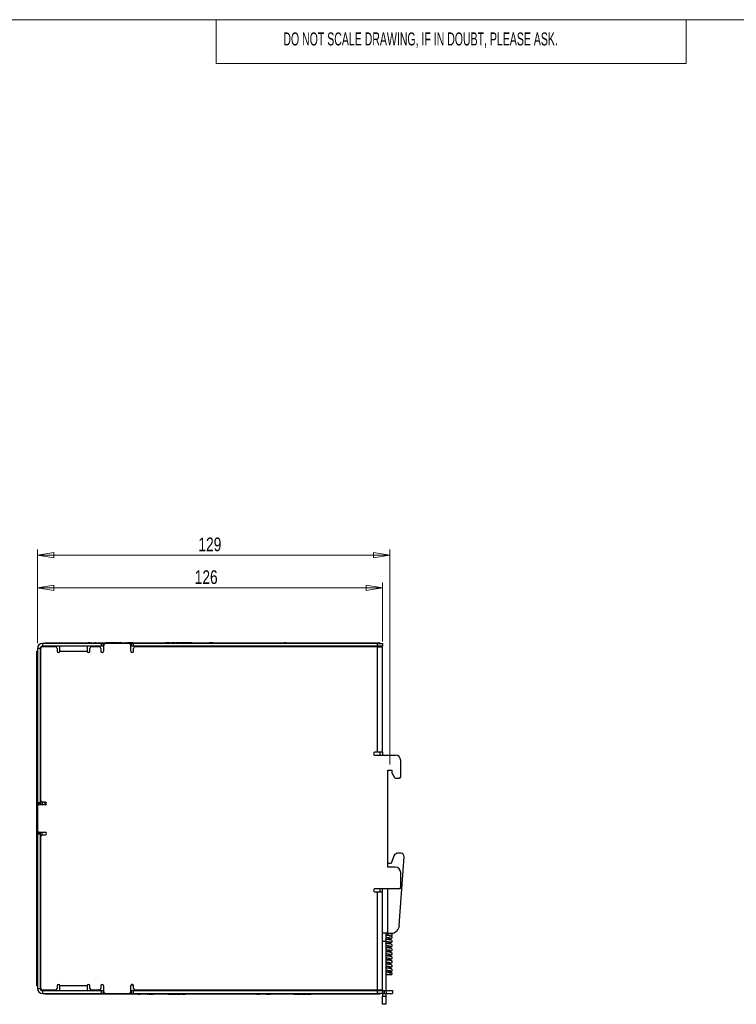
# Model space of a CAD drawing. Header units: millimetres. Extents: x 0 to 420, y 0 to 297.
# Tile 26 of 57: x 131 to 262, y 110 to 290. Entities that reach past the tile are written whole.
import ezdxf

# ---------------------------------------------------------------- set-up
doc = ezdxf.new("R2010")
doc.units = ezdxf.units.MM
doc.styles.add('SLDTEXTSTYLE0', font='TXT', dxfattribs={"width": 0.605})
doc.styles.add('SLDTEXTSTYLE1', font='TXT', dxfattribs={"width": 0.75})
doc.dimstyles.new('SLDDIMSTYLE0', dxfattribs={"dimtxt": 2.5, "dimasz": 3, "dimexe": 0, "dimexo": 0.0625, "dimtad": 1, "dimdec": 0, "dimlfac": 2, "dimrnd": 1e-09, "dimzin": 12, "dimdsep": 46, "dimtxsty": 'SLDTEXTSTYLE1', "dimblk1": 'CLOSED', "dimblk2": 'CLOSED', "dimsah": 1, "dimcen": 0.09, "dimadec": 0, "dimazin": 3, "dimtfac": 1, "dimtofl": 0, "dimtmove": 0, "dimatfit": 3, "dimldrblk": 'CLOSED', "dimfxl": 1, "dimfrac": 2, "dimtolj": 1, "dimtzin": 12, "dimarcsym": 0})

# ---------------------------------------------------------------- blocks, each defined once
blk = doc.blocks.new('_Closed')
at = {"color": 0, "linetype": 'ByBlock', "lineweight": -2}
for p, q in [((-1, 0.166667), (0, 0)), ((-1, 0.166667), (-1, -0.166667)), ((0, 0), (-1, -0.166667)), ((0, 0), (-1, 0))]:
    blk.add_line(p, q, dxfattribs=at)
blk = doc.blocks.new('_D_2')
at = {"color": 7, "linetype": 'Continuous', "lineweight": 0}
for p, q in [((134.32, 175.97), (134.32, 193.05)), ((198.77, 153.72), (198.77, 193.05)), ((198.77, 192.05), (134.32, 192.05))]:
    blk.add_line(p, q, dxfattribs=at)
at = {"color": 7, "linetype": 'Continuous', "lineweight": 18, "xscale": 3, "yscale": 3, "rotation": 180}
blk.add_blockref('_Closed', (134.32, 192.05), dxfattribs=at)
at = {"color": 7, "linetype": 'Continuous', "lineweight": 18, "xscale": 3, "yscale": 3}
blk.add_blockref('_Closed', (198.77, 192.05), dxfattribs=at)
at = {"color": 7, "linetype": 'Continuous', "lineweight": 18, "insert": (163.77, 195.27), "char_height": 2.5, "attachment_point": 1, "style": 'SLDTEXTSTYLE1'}
blk.add_mtext('129', dxfattribs=at)
blk = doc.blocks.new('_D_3')
at = {"color": 7, "linetype": 'Continuous', "lineweight": 0}
for p, q in [((134.32, 175.97), (134.32, 187.05)), ((134.32, 186.05), (197.42, 186.05)), ((197.42, 176.27), (197.42, 187.05))]:
    blk.add_line(p, q, dxfattribs=at)
at = {"color": 7, "linetype": 'Continuous', "lineweight": 18, "xscale": 3, "yscale": 3, "rotation": 180}
blk.add_blockref('_Closed', (134.32, 186.05), dxfattribs=at)
at = {"color": 7, "linetype": 'Continuous', "lineweight": 18, "xscale": 3, "yscale": 3}
blk.add_blockref('_Closed', (197.42, 186.05), dxfattribs=at)
at = {"color": 7, "linetype": 'Continuous', "lineweight": 18, "insert": (163.1, 189.27), "char_height": 2.5, "attachment_point": 1, "style": 'SLDTEXTSTYLE1'}
blk.add_mtext('126', dxfattribs=at)

msp = doc.modelspace()

# ---------------------------------------------------------------- linework, layer by layer
at = {"color": 7, "linetype": 'Continuous', "lineweight": 18}
for p, q in [((413, 290), (7, 290)), ((167, 290), (167, 282)), ((253, 290), (253, 282)), ((253, 282), (167, 282))]:
    msp.add_line(p, q, dxfattribs=at)
at = {"color": 7, "linetype": 'Continuous', "lineweight": 25}
for p, q in [((134.82, 174.97), (134.32, 174.97)), ((134.32, 174.97), (134.32, 146.77)), ((134.82, 174.97), (134.82, 146.77)), ((134.92, 147.17), (134.92, 174.97)), ((135.22, 175.87), (135.22, 175.37)), ((146.02, 175.87), (135.22, 175.87)), ((146.02, 175.37), (135.22, 175.37)), ((137.62, 175.27), (135.22, 175.27)), ((135.72, 175.87), (135.72, 176)), ((135.72, 176), (136.72, 176)), ((136.72, 176), (136.72, 175.87)), ((136.72, 176), (195.92, 176)), ((137.92, 174.97), (137.92, 174.47)), ((138.42, 174.47), (138.42, 175.37)), ((141.57, 176), (141.57, 176)), ((141.57, 176), (143.6, 176)), ((143.42, 175.37), (143.42, 174.47)), ((143.6, 176), (143.6, 176)), ((143.99, 176), (143.6, 176)), ((143.92, 174.47), (143.92, 174.97)), ((143.99, 176), (143.99, 176)), ((145.62, 175.27), (144.22, 175.27)), ((144.62, 176), (144.62, 176)), ((144.67, 176), (144.88, 176)), ((145, 176), (144.88, 176)), ((144.88, 176), (144.88, 176)), ((145, 176), (145, 176)), ((145, 176), (145.17, 176)), ((145.22, 176), (145.22, 176)), ((145.37, 176), (145.37, 176)), ((145.9, 176), (145.9, 176)), ((145.92, 174.97), (145.92, 174.47)), ((146.02, 175.37), (146.02, 175.87)), ((146.02, 175.87), (146.32, 175.87)), ((146.32, 175.37), (146.02, 175.37)), ((146.32, 175.87), (146.32, 175.37)), ((146.32, 175.87), (146.72, 175.87)), ((146.32, 175.37), (146.42, 175.37)), ((146.42, 175.57), (146.42, 174.47)), ((146.5, 176), (146.5, 176)), ((146.55, 176), (146.76, 176)), ((151.12, 175.87), (146.72, 175.87)), ((146.76, 176), (146.76, 176)), ((146.88, 176), (146.76, 176)), ((146.88, 176), (146.88, 176)), ((146.88, 176), (147.01, 176)), ((147.01, 176), (147.01, 176)), ((147.28, 176), (147.01, 176)), ((147.28, 176), (147.28, 176)), ((147.4, 176), (147.28, 176)), ((147.4, 176), (147.4, 176)), ((147.67, 176), (147.4, 176)), ((147.67, 176), (147.67, 176)), ((147.67, 176), (147.78, 176)), ((147.78, 176), (147.78, 176)), ((147.91, 176), (147.78, 176)), ((147.91, 176), (147.91, 176)), ((148.09, 176), (147.91, 176)), ((148.09, 176), (148.09, 176)), ((148.63, 176), (148.09, 176)), ((148.63, 176), (148.63, 176)), ((148.82, 176), (148.63, 176)), ((148.82, 176), (148.82, 176)), ((148.95, 176), (148.82, 176)), ((148.95, 176), (148.95, 176)), ((148.95, 176), (149.15, 176)), ((149.15, 176), (149.15, 176)), ((149.74, 176), (149.15, 176)), ((149.74, 176), (149.74, 176)), ((149.74, 176), (150.42, 176)), ((150.42, 176), (150.42, 176)), ((150.54, 176), (150.42, 176)), ((150.54, 176), (150.54, 176)), ((150.54, 176), (150.81, 176)), ((150.81, 176), (150.81, 176)), ((150.93, 176), (150.81, 176)), ((151.75, 176), (150.93, 176)), ((150.93, 176), (150.93, 176)), ((151.12, 175.87), (151.52, 175.87)), ((151.42, 174.47), (151.42, 175.57)), ((151.42, 175.37), (151.52, 175.37)), ((151.52, 175.37), (151.52, 175.87)), ((151.52, 175.87), (151.82, 175.87)), ((151.82, 175.37), (151.52, 175.37)), ((151.75, 176), (151.75, 176)), ((151.78, 176), (151.75, 176)), ((151.78, 176), (151.78, 176)), ((151.78, 176), (153.82, 176)), ((151.82, 175.87), (151.82, 175.37)), ((196.52, 175.87), (151.82, 175.87)), ((196.52, 175.37), (151.82, 175.37)), ((151.92, 174.47), (151.92, 174.97)), ((196.52, 175.27), (152.22, 175.27)), ((153.82, 176), (153.82, 176)), ((155.92, 176), (155.92, 176)), ((155.92, 176), (157.77, 176)), ((157.77, 176), (157.77, 176)), ((157.89, 176), (157.77, 176)), ((157.89, 176), (157.89, 176)), ((157.96, 176), (157.89, 176)), ((157.96, 176), (157.96, 176)), ((158.4, 176), (157.96, 176)), ((158.4, 176), (158.4, 176)), ((158.55, 176), (158.4, 176)), ((158.55, 176), (158.55, 176)), ((158.58, 176), (158.8, 176)), ((158.8, 176), (158.8, 176)), ((159.5, 176), (158.8, 176)), ((159.5, 176), (159.5, 176)), ((159.5, 176), (159.72, 176)), ((159.72, 176), (159.72, 176)), ((160.31, 176), (159.72, 176)), ((160.31, 176), (160.31, 176)), ((160.31, 176), (160.41, 176)), ((160.41, 176), (160.41, 176)), ((160.54, 176), (160.41, 176)), ((160.54, 176), (160.54, 176)), ((160.73, 176), (160.54, 176)), ((160.73, 176), (160.73, 176)), ((161.27, 176), (160.73, 176)), ((161.27, 176), (161.27, 176)), ((161.45, 176), (161.27, 176)), ((161.45, 176), (161.45, 176)), ((161.58, 176), (161.45, 176)), ((161.58, 176), (161.58, 176)), ((161.58, 176), (161.69, 176)), ((161.69, 176), (161.69, 176)), ((162.08, 176), (161.69, 176)), ((162.08, 176), (162.08, 176)), ((162.19, 176), (162.08, 176)), ((162.19, 176), (162.19, 176)), ((162.58, 176), (162.19, 176)), ((162.58, 176), (162.58, 176)), ((162.58, 176), (163.18, 176)), ((163.23, 176), (163.23, 176)), ((163.88, 176), (163.88, 176)), ((164.52, 176), (164.52, 176)), ((164.57, 176), (164.75, 176)), ((164.77, 176), (164.77, 176)), ((164.79, 176), (164.79, 176)), ((165.19, 176), (165.19, 176)), ((165.59, 176), (165.59, 176)), ((165.63, 176), (165.76, 176)), ((165.76, 176), (165.76, 176)), ((166.03, 176), (165.76, 176)), ((166.03, 176), (166.03, 176)), ((166.15, 176), (166.03, 176)), ((166.15, 176), (166.15, 176)), ((166.42, 176), (166.15, 176)), ((166.42, 176), (166.42, 176)), ((166.42, 176), (168.17, 176)), ((168.17, 176), (168.17, 176)), ((172.27, 176), (172.27, 176)), ((172.27, 176), (179.44, 176)), ((173, 175.37), (173, 175.27)), ((174.23, 175.37), (174.23, 175.27)), ((174.65, 175.37), (174.65, 175.27)), ((175.29, 175.37), (175.29, 175.27)), ((177.32, 175.37), (177.32, 175.27)), ((177.95, 175.37), (177.95, 175.27)), ((178.37, 175.37), (178.37, 175.27)), ((179.44, 176), (179.44, 176)), ((179.78, 176), (179.44, 176)), ((179.6, 175.27), (179.6, 175.37)), ((179.78, 176), (179.78, 176)), ((180.17, 176), (180.17, 176)), ((180.22, 176), (180.4, 176)), ((180.43, 176), (180.43, 176)), ((180.45, 176), (180.45, 176)), ((180.85, 176), (180.85, 176)), ((181.24, 176), (181.24, 176)), ((181.29, 176), (181.38, 176)), ((181.43, 176), (181.43, 176)), ((181.8, 176), (181.8, 176)), ((181.95, 175.37), (181.95, 175.27)), ((182.14, 176), (182.14, 176)), ((182.19, 176), (189.27, 176)), ((183.18, 175.37), (183.18, 175.27)), ((183.6, 175.37), (183.6, 175.27)), ((184.24, 175.37), (184.24, 175.27)), ((186.27, 175.37), (186.27, 175.27)), ((186.9, 175.37), (186.9, 175.27)), ((187.32, 175.37), (187.32, 175.27)), ((188.55, 175.27), (188.55, 175.37)), ((189.27, 176), (189.27, 176)), ((191.42, 175.37), (191.42, 175.27)), ((195.92, 175.87), (195.92, 176)), ((195.92, 176), (196.92, 176)), ((196.52, 175.37), (196.52, 175.87)), ((196.52, 175.87), (197.42, 175.87)), ((197.42, 175.37), (196.52, 175.37)), ((196.52, 155.97), (196.52, 175.27)), ((196.52, 175.27), (197.42, 175.27)), ((196.92, 176), (196.92, 175.87)), ((197.42, 175.87), (197.42, 175.37)), ((197.42, 155.97), (197.42, 175.27)), ((134.19, 173.47), (134.19, 174.47)), ((134.19, 174.47), (134.32, 174.47)), ((134.32, 173.47), (134.19, 173.47)), ((134.19, 162.47), (134.19, 173.47)), ((138.42, 174.47), (143.42, 174.47)), ((134.19, 165.6), (134.19, 165.6)), ((134.19, 165.55), (134.19, 163.97)), ((134.19, 165.55), (134.19, 165.55)), ((134.19, 163.97), (134.19, 163.97)), ((134.19, 163.93), (134.19, 163.93)), ((134.19, 162.47), (134.19, 162.47)), ((134.19, 162.09), (134.19, 162.47)), ((134.19, 161.84), (134.19, 162.09)), ((134.19, 162.09), (134.19, 162.09)), ((134.19, 161.84), (134.19, 161.84)), ((134.19, 114.27), (134.19, 161.84)), ((134.19, 159.22), (134.19, 159.22)), ((134.19, 159.09), (134.19, 159.22)), ((134.19, 159.1), (134.19, 159.1)), ((134.19, 159.07), (134.19, 159.07)), ((134.19, 159.05), (134.19, 159.05)), ((134.19, 158.71), (134.19, 158.71)), ((134.19, 158.39), (134.19, 158.35)), ((134.19, 158.35), (134.19, 157.74)), ((134.19, 158.35), (134.19, 158.35)), ((134.19, 157.62), (134.19, 157.74)), ((134.19, 157.74), (134.19, 157.74)), ((134.19, 157.71), (134.19, 157.71)), ((134.19, 157.62), (134.19, 157.62)), ((134.19, 156.12), (134.19, 156.24)), ((134.19, 156.24), (134.19, 156.24)), ((134.19, 156.12), (134.19, 156.12)), ((134.19, 156.09), (134.19, 156.09)), ((134.19, 156.09), (134.19, 155.29)), ((134.19, 155.29), (134.19, 155.29)), ((196.52, 155.97), (196.02, 155.97)), ((196.02, 155.47), (199.77, 155.47)), ((197.42, 155.97), (196.52, 155.97)), ((196.92, 155.97), (196.92, 155.47)), ((197.42, 155.97), (197.42, 155.47)), ((134.19, 154.64), (134.19, 154.77)), ((134.19, 154.73), (134.19, 154.73)), ((134.19, 154.64), (134.19, 154.64)), ((134.19, 153.27), (134.19, 153.27)), ((134.19, 153.14), (134.19, 153.27)), ((134.19, 153.15), (134.19, 153.15)), ((200.77, 151.47), (200.77, 154.47)), ((134.19, 152.93), (134.19, 152.93)), ((134.19, 152.93), (134.19, 152.84)), ((134.19, 152.84), (134.19, 152.84)), ((134.19, 152.67), (134.19, 152.67)), ((134.19, 152.54), (134.19, 152.54)), ((134.19, 152.12), (134.19, 152.12)), ((134.19, 151.67), (134.19, 151.79)), ((134.19, 151.76), (134.19, 151.76)), ((134.19, 151.67), (134.19, 151.67)), ((198.39, 152.72), (199.14, 152.72)), ((198.39, 134.97), (198.39, 152.72)), ((199.14, 152.72), (199.14, 152.22)), ((199.14, 152.22), (199.65, 151.35)), ((134.19, 150.54), (134.19, 150.54)), ((134.19, 148.15), (134.19, 150.54)), ((134.19, 150.29), (134.19, 150.29)), ((134.19, 150.17), (134.19, 150.29)), ((134.19, 150.16), (134.19, 150.17)), ((199.86, 151.22), (200.52, 151.22)), ((134.19, 148.69), (134.19, 148.82)), ((134.19, 148.69), (134.19, 148.69)), ((134.19, 148.1), (134.19, 148.1)), ((134.19, 148.08), (134.19, 148.08)), ((134.19, 148.08), (134.19, 147.13)), ((134.19, 147.13), (134.19, 147.02)), ((134.19, 147.13), (134.19, 147.13)), ((134.19, 147.02), (134.19, 147.02)), ((134.19, 146.99), (134.19, 146.99)), ((134.19, 146.13), (134.19, 146.94)), ((134.19, 146.1), (134.19, 146.1)), ((134.19, 145.92), (134.19, 145.92)), ((134.19, 145.92), (134.19, 145.86)), ((134.32, 146.77), (134.82, 146.77)), ((134.32, 146.47), (134.32, 146.77)), ((134.32, 146.07), (134.32, 146.47)), ((134.82, 146.47), (134.32, 146.47)), ((134.32, 146.07), (134.32, 141.67)), ((135.72, 146.37), (134.62, 146.37)), ((134.82, 146.77), (134.82, 146.47)), ((134.82, 146.37), (134.82, 146.47)), ((135.17, 146.37), (135.17, 146.87)), ((135.18, 146.49), (135.18, 146.37)), ((135.72, 146.87), (135.22, 146.87)), ((135.68, 146.87), (135.68, 146.37)), ((134.19, 145.86), (134.19, 145.86)), ((134.19, 145.72), (134.19, 145.72)), ((134.19, 145.62), (134.19, 145.62)), ((134.19, 145.28), (134.19, 145.28)), ((134.19, 144.99), (134.19, 144.99)), ((134.19, 142.49), (134.19, 144.94)), ((134.19, 144.34), (134.19, 144.34)), ((134.19, 144.22), (134.19, 144.34)), ((134.19, 142.74), (134.19, 142.87)), ((134.19, 142.74), (134.19, 142.74)), ((134.19, 142.49), (134.19, 142.49)), ((134.32, 141.27), (134.32, 141.67)), ((134.32, 141.27), (134.82, 141.27)), ((134.32, 140.97), (134.32, 141.27)), ((134.32, 140.97), (134.32, 112.77)), ((134.82, 140.97), (134.32, 140.97)), ((134.62, 141.37), (135.72, 141.37)), ((134.82, 141.27), (134.82, 141.37)), ((134.82, 141.27), (134.82, 140.97)), ((134.82, 140.97), (134.82, 112.77)), ((134.92, 112.77), (134.92, 140.57)), ((135.17, 140.87), (135.17, 141.37)), ((135.22, 140.87), (135.72, 140.87)), ((199.53, 137.03), (199.02, 135.62)), ((200.82, 137.5), (200.19, 137.5)), ((198.39, 135.62), (198.42, 135.62)), ((199.02, 135.62), (198.42, 135.62)), ((200.51, 124.27), (201.4, 136.88)), ((199.77, 134.97), (198.39, 134.97)), ((200.77, 131.22), (200.77, 133.97)), ((134.19, 132.57), (134.19, 132.57)), ((134.19, 130.13), (134.19, 132.57)), ((134.19, 132.32), (134.19, 132.32)), ((134.19, 132.19), (134.19, 132.32)), ((134.19, 130.84), (134.19, 131.4)), ((134.19, 130.72), (134.19, 130.84)), ((134.19, 130.72), (134.19, 130.72)), ((134.19, 130.1), (134.19, 129.55)), ((134.19, 130.1), (134.19, 130.1)), ((200.52, 130.97), (196.02, 130.97)), ((196.02, 130.47), (196.52, 130.47)), ((196.52, 112.47), (196.52, 130.47)), ((196.52, 130.47), (197.42, 130.47)), ((196.92, 130.97), (196.92, 130.47)), ((197.42, 130.47), (197.42, 130.97)), ((197.42, 112.47), (197.42, 130.47)), ((134.19, 129.55), (134.19, 129.55)), ((134.19, 129.55), (134.19, 129.04)), ((134.19, 129.22), (134.19, 129.34)), ((134.19, 129.34), (134.19, 129.34)), ((134.19, 129.04), (134.19, 129.04)), ((134.19, 128.18), (134.19, 129.04)), ((134.19, 128.18), (134.19, 128.3)), ((134.19, 128.13), (134.19, 128.13)), ((134.19, 127.95), (134.19, 127.95)), ((134.19, 127.95), (134.19, 127.88)), ((134.19, 127.88), (134.19, 127.88)), ((134.19, 127.75), (134.19, 127.75)), ((134.19, 127.64), (134.19, 127.64)), ((134.19, 127.3), (134.19, 127.3)), ((134.19, 127.02), (134.19, 127.02)), ((134.19, 124.52), (134.19, 126.97)), ((134.19, 126.37), (134.19, 126.37)), ((134.19, 126.24), (134.19, 126.37)), ((134.19, 124.77), (134.19, 124.89)), ((134.19, 124.77), (134.19, 124.77)), ((134.19, 124.52), (134.19, 124.52)), ((134.19, 122.95), (134.19, 121.89)), ((134.19, 122.95), (134.19, 122.95)), ((198.42, 122.87), (197.42, 122.87)), ((198.02, 122.87), (198.02, 121.37)), ((198.42, 122.87), (199.02, 122.87)), ((134.19, 121.89), (134.19, 121.89)), ((134.19, 121.6), (134.19, 121.6)), ((134.19, 121.29), (134.19, 121.29)), ((134.19, 120.9), (134.19, 120.9)), ((134.19, 120.9), (134.19, 120.63)), ((134.92, 122.38), (134.82, 122.38)), ((134.92, 122.36), (134.82, 122.36)), ((134.92, 121.71), (134.82, 121.71)), ((134.92, 121.68), (134.82, 121.68)), ((134.92, 121.11), (134.82, 121.11)), ((134.92, 121.09), (134.82, 121.09)), ((197.42, 121.46), (197.46, 121.46)), ((198.02, 121.37), (197.42, 121.37)), ((198.02, 121.37), (198.02, 112.37)), ((134.19, 120.63), (134.19, 120.52)), ((134.19, 120.63), (134.19, 120.63)), ((134.19, 120.52), (134.19, 120.52)), ((134.92, 120.44), (134.82, 120.44)), ((134.92, 120.41), (134.82, 120.41)), ((134.92, 119.84), (134.82, 119.84)), ((134.92, 119.82), (134.82, 119.82)), ((134.92, 119.17), (134.82, 119.17)), ((134.92, 119.14), (134.82, 119.14)), ((134.92, 118.57), (134.82, 118.57)), ((134.92, 118.55), (134.82, 118.55)), ((134.92, 117.9), (134.82, 117.9)), ((134.92, 117.87), (134.82, 117.87)), ((134.19, 116.6), (134.19, 116.59)), ((134.19, 116.6), (134.19, 116.6)), ((134.19, 116.58), (134.19, 116.58)), ((134.19, 116.54), (134.19, 116.54)), ((134.19, 116.03), (134.19, 116.03)), ((134.19, 115.52), (134.19, 115.52)), ((134.19, 115.5), (134.19, 115.5)), ((134.19, 114.27), (134.32, 114.27)), ((134.19, 113.27), (134.19, 114.27)), ((134.32, 113.27), (134.19, 113.27)), ((134.32, 112.77), (134.82, 112.77)), ((137.62, 112.47), (135.22, 112.47)), ((135.22, 112.37), (135.22, 111.87)), ((135.22, 112.37), (146.02, 112.37)), ((135.22, 111.87), (146.02, 111.87)), ((135.72, 111.74), (135.72, 111.87)), ((136.72, 111.74), (135.72, 111.74)), ((136.72, 111.87), (136.72, 111.74)), ((195.92, 111.74), (136.72, 111.74)), ((137.92, 113.27), (137.92, 112.77)), ((143.42, 113.27), (138.42, 113.27)), ((138.42, 112.37), (138.42, 113.27)), ((143.42, 113.27), (143.42, 112.37)), ((143.92, 112.77), (143.92, 113.27)), ((145.62, 112.47), (144.22, 112.47)), ((145.92, 113.27), (145.92, 112.77)), ((146.02, 111.87), (146.02, 112.37)), ((146.02, 112.37), (146.32, 112.37)), ((146.32, 111.87), (146.02, 111.87)), ((146.32, 112.37), (146.32, 111.87)), ((146.42, 112.37), (146.32, 112.37)), ((146.72, 111.87), (146.32, 111.87)), ((146.42, 113.27), (146.42, 112.17)), ((146.72, 111.87), (151.12, 111.87)), ((147.87, 111.74), (147.87, 111.74)), ((152.06, 111.74), (147.87, 111.74)), ((151.52, 111.87), (151.12, 111.87)), ((151.42, 112.17), (151.42, 113.27)), ((151.52, 112.37), (151.42, 112.37)), ((151.88, 113.39), (151.45, 113.39)), ((151.52, 111.87), (151.52, 112.37)), ((151.52, 112.37), (151.82, 112.37)), ((151.82, 111.87), (151.52, 111.87)), ((151.82, 112.37), (151.82, 111.87)), ((151.82, 112.37), (196.52, 112.37)), ((151.82, 111.87), (196.52, 111.87)), ((151.92, 112.77), (151.92, 113.27)), ((152.11, 111.74), (152.11, 111.74)), ((196.52, 112.47), (152.22, 112.47)), ((152.35, 111.74), (152.35, 111.74)), ((152.6, 111.74), (152.6, 111.74)), ((152.66, 111.74), (152.65, 111.74)), ((152.66, 111.74), (152.66, 111.74)), ((152.66, 111.74), (152.85, 111.74)), ((152.85, 111.74), (152.85, 111.74)), ((152.85, 111.74), (152.94, 111.74)), ((152.94, 111.74), (152.94, 111.74)), ((152.94, 111.74), (153.13, 111.74)), ((153.13, 111.74), (153.13, 111.74)), ((153.2, 111.74), (153.13, 111.74)), ((153.25, 111.74), (153.25, 111.74)), ((153.52, 111.74), (153.52, 111.74)), ((153.8, 111.74), (153.8, 111.74)), ((153.82, 111.74), (153.82, 111.74)), ((153.97, 111.74), (153.85, 111.74)), ((153.99, 111.74), (153.99, 111.74)), ((154.16, 111.74), (154.16, 111.74)), ((154.38, 111.74), (154.38, 111.74)), ((154.38, 111.74), (154.44, 111.74)), ((154.44, 111.74), (154.53, 111.74)), ((154.44, 111.74), (154.44, 111.74)), ((154.53, 111.74), (154.53, 111.74)), ((154.74, 111.74), (154.53, 111.74)), ((154.74, 111.74), (154.74, 111.74)), ((154.74, 111.74), (154.76, 111.74)), ((154.76, 111.74), (154.76, 111.74)), ((154.76, 111.74), (155.33, 111.74)), ((155.33, 111.74), (155.33, 111.74)), ((155.33, 111.74), (155.42, 111.74)), ((155.42, 111.74), (155.42, 111.74)), ((155.61, 111.74), (155.42, 111.74)), ((155.61, 111.74), (155.69, 111.74)), ((155.61, 111.74), (155.61, 111.74)), ((155.69, 111.74), (155.69, 111.74)), ((156.15, 111.74), (155.69, 111.74)), ((156.2, 111.74), (156.2, 111.74)), ((156.63, 111.74), (156.63, 111.74)), ((157, 111.74), (157, 111.74)), ((157.1, 111.74), (157.1, 111.74)), ((157.2, 111.74), (157.15, 111.74)), ((157.25, 111.74), (157.25, 111.74)), ((157.7, 111.74), (157.7, 111.74)), ((158.15, 111.74), (158.15, 111.74)), ((158.26, 111.74), (158.2, 111.74)), ((158.26, 111.74), (158.67, 111.74)), ((158.26, 111.74), (158.26, 111.74)), ((158.67, 111.74), (158.67, 111.74)), ((158.81, 111.74), (158.67, 111.74)), ((158.81, 111.74), (158.91, 111.74)), ((158.81, 111.74), (158.81, 111.74)), ((158.91, 111.74), (158.91, 111.74)), ((158.91, 111.74), (159.03, 111.74)), ((159.03, 111.74), (159.03, 111.74)), ((159.03, 111.74), (159.41, 111.74)), ((159.41, 111.74), (159.41, 111.74)), ((159.41, 111.74), (159.54, 111.74)), ((159.54, 111.74), (159.63, 111.74)), ((159.54, 111.74), (159.54, 111.74)), ((159.63, 111.74), (159.63, 111.74)), ((159.78, 111.74), (159.63, 111.74)), ((159.78, 111.74), (159.78, 111.74)), ((159.78, 111.74), (159.79, 111.74)), ((159.79, 111.74), (159.79, 111.74)), ((159.79, 111.74), (160.37, 111.74)), ((160.37, 111.74), (160.37, 111.74)), ((160.37, 111.74), (160.45, 111.74)), ((160.45, 111.74), (160.45, 111.74)), ((160.59, 111.74), (160.45, 111.74)), ((160.59, 111.74), (160.59, 111.74)), ((160.59, 111.74), (160.69, 111.74)), ((160.69, 111.74), (160.69, 111.74)), ((160.69, 111.74), (160.82, 111.74)), ((160.82, 111.74), (160.82, 111.74)), ((160.82, 111.74), (161.19, 111.74)), ((161.19, 111.74), (161.19, 111.74)), ((161.19, 111.74), (161.32, 111.74)), ((161.32, 111.74), (161.41, 111.74)), ((161.32, 111.74), (161.32, 111.74)), ((161.41, 111.74), (161.41, 111.74)), ((165.62, 111.74), (161.41, 111.74)), ((164.89, 112.37), (164.89, 112.47)), ((164.97, 112.47), (164.97, 112.37)), ((165.62, 111.74), (165.62, 111.74)), ((168.74, 111.74), (168.74, 111.74)), ((173.84, 111.74), (168.74, 111.74)), ((173.89, 111.74), (173.89, 111.74)), ((174.13, 111.74), (174.13, 111.74)), ((174.39, 111.74), (174.39, 111.74)), ((174.45, 111.74), (174.44, 111.74)), ((174.45, 111.74), (174.45, 111.74)), ((174.45, 111.74), (174.64, 111.74)), ((174.64, 111.74), (174.64, 111.74)), ((174.64, 111.74), (174.72, 111.74)), ((174.72, 111.74), (174.72, 111.74)), ((174.72, 111.74), (174.91, 111.74)), ((174.91, 111.74), (174.91, 111.74)), ((174.98, 111.74), (174.91, 111.74)), ((175.03, 111.74), (175.03, 111.74)), ((175.31, 111.74), (175.31, 111.74)), ((175.59, 111.74), (175.59, 111.74)), ((175.6, 111.74), (175.6, 111.74)), ((175.76, 111.74), (175.63, 111.74)), ((175.78, 111.74), (175.78, 111.74)), ((175.95, 111.74), (175.95, 111.74)), ((176.17, 111.74), (176.17, 111.74)), ((176.17, 111.74), (176.23, 111.74)), ((176.23, 111.74), (176.23, 111.74)), ((176.23, 111.74), (176.31, 111.74)), ((176.31, 111.74), (176.31, 111.74)), ((176.46, 111.74), (176.31, 111.74)), ((176.46, 111.74), (176.46, 111.74)), ((176.46, 111.74), (176.65, 111.74)), ((176.65, 111.74), (176.65, 111.74)), ((176.65, 111.74), (176.73, 111.74)), ((176.73, 111.74), (176.73, 111.74)), ((176.73, 111.74), (176.92, 111.74)), ((176.92, 111.74), (176.92, 111.74)), ((176.99, 111.74), (176.92, 111.74)), ((177.04, 111.74), (177.04, 111.74)), ((177.32, 111.74), (177.32, 111.74)), ((177.59, 111.74), (177.59, 111.74)), ((177.61, 111.74), (177.61, 111.74)), ((177.74, 111.74), (177.64, 111.74)), ((177.79, 111.74), (177.79, 111.74)), ((178.24, 111.74), (178.24, 111.74)), ((178.69, 111.74), (178.69, 111.74)), ((179.12, 111.74), (178.74, 111.74)), ((179.16, 111.74), (179.16, 111.74)), ((179.59, 111.74), (179.59, 111.74)), ((179.96, 111.74), (179.96, 111.74)), ((180.07, 111.74), (180.07, 111.74)), ((180.16, 111.74), (180.11, 111.74)), ((180.21, 111.74), (180.21, 111.74)), ((180.66, 111.74), (180.66, 111.74)), ((181.11, 111.74), (181.11, 111.74)), ((181.22, 111.74), (181.16, 111.74)), ((181.22, 111.74), (181.22, 111.74)), ((181.22, 111.74), (181.63, 111.74)), ((181.63, 111.74), (181.63, 111.74)), ((181.78, 111.74), (181.63, 111.74)), ((181.78, 111.74), (181.87, 111.74)), ((181.78, 111.74), (181.78, 111.74)), ((181.87, 111.74), (181.87, 111.74)), ((181.87, 111.74), (182, 111.74)), ((182, 111.74), (182, 111.74)), ((182, 111.74), (182.37, 111.74)), ((182.37, 111.74), (182.5, 111.74)), ((182.37, 111.74), (182.37, 111.74)), ((182.5, 111.74), (182.5, 111.74)), ((182.5, 111.74), (182.6, 111.74)), ((182.6, 111.74), (182.6, 111.74)), ((182.74, 111.74), (182.6, 111.74)), ((182.74, 111.74), (182.74, 111.74)), ((182.74, 111.74), (182.76, 111.74)), ((182.76, 111.74), (182.76, 111.74)), ((182.76, 111.74), (183.33, 111.74)), ((183.33, 111.74), (183.41, 111.74)), ((183.33, 111.74), (183.33, 111.74)), ((183.41, 111.74), (183.41, 111.74)), ((183.56, 111.74), (183.41, 111.74)), ((183.56, 111.74), (183.56, 111.74)), ((183.56, 111.74), (183.65, 111.74)), ((183.65, 111.74), (183.65, 111.74)), ((183.65, 111.74), (183.78, 111.74)), ((183.78, 111.74), (183.78, 111.74)), ((183.78, 111.74), (184.16, 111.74)), ((184.16, 111.74), (184.28, 111.74)), ((184.16, 111.74), (184.16, 111.74)), ((184.28, 111.74), (184.28, 111.74)), ((184.28, 111.74), (184.38, 111.74)), ((184.38, 111.74), (184.38, 111.74)), ((189.49, 111.74), (184.38, 111.74)), ((189.49, 111.74), (189.49, 111.74)), ((191.42, 112.47), (191.42, 112.37)), ((195.92, 111.74), (195.92, 111.87)), ((196.92, 111.74), (195.92, 111.74)), ((197.42, 112.47), (196.52, 112.47)), ((196.52, 111.87), (196.52, 112.37)), ((196.52, 112.37), (197.42, 112.37)), ((197.42, 111.87), (196.52, 111.87)), ((196.92, 111.87), (196.92, 111.74)), ((197.42, 112.47), (197.42, 112.37)), ((197.42, 112.37), (197.42, 111.87)), ((197.42, 112.37), (197.72, 112.37)), ((197.42, 111.87), (197.42, 111.37)), ((197.42, 111.87), (197.72, 111.87)), ((197.72, 112.37), (197.72, 111.87)), ((197.72, 112.37), (198.12, 112.37)), ((197.72, 111.87), (198.12, 111.87)), ((198.02, 111.87), (198.02, 111.37)), ((198.12, 112.37), (198.12, 111.87)), ((198.12, 112.37), (199.27, 112.37)), ((198.12, 111.87), (199.27, 111.87)), ((199.27, 112.37), (199.27, 111.87)), ((197.42, 111.37), (198.02, 111.37)), ((197.42, 109.87), (197.42, 111.37)), ((198.02, 111.37), (198.02, 109.87)), ((198.02, 109.87), (197.42, 109.87))]:
    msp.add_line(p, q, dxfattribs=at)
at = {"color": 8, "linetype": 'Continuous', "lineweight": 25}
for p, q in [((173.25, 175.37), (173.25, 175.27)), ((179.35, 175.27), (179.35, 175.37)), ((182.2, 175.37), (182.2, 175.27)), ((188.3, 175.27), (188.3, 175.37)), ((193.92, 175.37), (193.92, 175.27)), ((196.52, 175.27), (196.52, 175.37)), ((134.19, 150.17), (134.19, 150.17)), ((198.42, 134.97), (198.42, 135.62)), ((134.19, 132.19), (134.19, 132.19)), ((134.19, 130.84), (134.19, 130.84)), ((198.42, 122.87), (198.42, 130.97)), ((151.77, 113.49), (151.56, 113.49)), ((193.92, 112.37), (193.92, 112.47)), ((196.52, 112.47), (196.52, 112.37))]:
    msp.add_line(p, q, dxfattribs=at)
at = {"color": 7, "linetype": 'Continuous', "lineweight": 25, "flags": 128}
for points in [[(198.48, 122.44), (198.49, 122.49), (198.5, 122.55), (198.5, 122.63), (198.49, 122.7), (198.47, 122.76), (198.45, 122.79), (198.43, 122.79), (198.41, 122.76), (198.4, 122.7), (198.4, 122.63), (198.41, 122.56), (198.42, 122.49), (198.44, 122.44)], [(198.74, 115.3), (198.75, 115.29), (198.79, 115.31), (198.82, 115.35), (198.84, 115.41), (198.85, 115.48), (198.84, 115.55), (198.81, 115.61), (198.78, 115.65), (198.75, 115.67)]]:
    msp.add_lwpolyline(points, dxfattribs=at)
at = {"color": 7, "linetype": 'Continuous', "lineweight": 25}
for centre, radius, start, end in [((135.22, 174.97), 0.9, 90, 180), ((135.22, 174.97), 0.4, 90, 180), ((135.22, 174.97), 0.3, 90, 180), ((137.62, 174.97), 0.3, 0, 90), ((144.22, 174.97), 0.3, 90, 180), ((145.62, 174.97), 0.3, 0, 90), ((146.72, 175.57), 0.3, 90, 180), ((151.12, 175.57), 0.3, 0, 90), ((152.22, 174.97), 0.3, 90, 180), ((196.52, 174.47), 0.9, 62.734, 90), ((138.17, 174.47), 0.25, 180, 0), ((143.67, 174.47), 0.25, 180, 0), ((146.17, 174.47), 0.25, 180, 0), ((151.67, 174.47), 0.25, 180, 0), ((196.02, 155.72), 0.25, 90, 270), ((199.77, 154.47), 1, 0, 90), ((199.86, 151.47), 0.25, 210, 270), ((200.52, 151.47), 0.25, 270, 0), ((134.62, 146.07), 0.3, 90, 180), ((135.22, 147.17), 0.3, 180, 270), ((135.58, 146.49), 0.4, 110.1702, 180), ((135.58, 146.49), 0.4, 110.1702, 180), ((135.72, 146.62), 0.25, 270, 90), ((134.62, 141.67), 0.3, 180, 270), ((135.22, 140.57), 0.3, 90, 180), ((135.72, 141.12), 0.25, 270, 90), ((200.19, 136.79), 0.707, 90, 160), ((200.82, 136.92), 0.578, 356, 90), ((199.77, 133.97), 1, 360, 90), ((196.02, 130.72), 0.25, 90, 270), ((200.52, 131.22), 0.25, 270, 0), ((199.02, 124.37), 1.5, 270, 356), ((138.17, 113.27), 0.25, 0, 180), ((143.67, 113.27), 0.25, 0, 180), ((146.17, 113.27), 0.25, 0, 180), ((151.67, 113.27), 0.25, 0, 180), ((135.22, 112.77), 0.9, 180, 270), ((135.22, 112.77), 0.4, 180, 270), ((135.22, 112.77), 0.3, 180, 270), ((137.62, 112.77), 0.3, 270, 0), ((144.22, 112.77), 0.3, 180, 270), ((145.62, 112.77), 0.3, 270, 0), ((146.72, 112.17), 0.3, 180, 270), ((151.12, 112.17), 0.3, 270, 0), ((152.22, 112.77), 0.3, 180, 270), ((196.52, 113.27), 0.9, 270, 297.266)]:
    msp.add_arc(centre, radius, start, end, dxfattribs=at)
for points, knots in [([(198.37, 122.79), (198.36, 122.79), (198.26, 122.79), (198.14, 122.79), (198.03, 122.79), (198.02, 122.79)], [0, 0, 0, 0, 0.122763, 0.882845, 1, 1, 1, 1]), ([(198.46, 122.46), (198.35, 122.47), (198.2, 122.49), (198.05, 122.51), (198.02, 122.51)], [0, 0, 0, 0, 0.786305, 1, 1, 1, 1]), ([(199.03, 122.79), (199.03, 122.79), (199.04, 122.79), (198.93, 122.79), (198.73, 122.79), (198.54, 122.79), (198.44, 122.79)], [0, 0, 0, 0, 0.141429, 0.427619, 0.71381, 1, 1, 1, 1]), ([(199.03, 122.42), (199.04, 122.42), (199.07, 122.42), (199.12, 122.44), (199.16, 122.46), (199.19, 122.49), (199.21, 122.53), (199.22, 122.57), (199.22, 122.61), (199.22, 122.64), (199.21, 122.68), (199.19, 122.72), (199.15, 122.76), (199.09, 122.79), (199.05, 122.79), (199.03, 122.79)], [0, 0, 0, 0, 0.081549, 0.159855, 0.23464, 0.305786, 0.373344, 0.437546, 0.498772, 0.55753, 0.614402, 0.669986, 0.778915, 0.888346, 1, 1, 1, 1]), ([(198, 121.01), (198.13, 121.03), (198.33, 121.05), (198.59, 121.08), (198.84, 121.12), (199.04, 121.16), (199.17, 121.24), (199.22, 121.32), (199.23, 121.37), (199.22, 121.42), (199.21, 121.46), (199.19, 121.51), (199.15, 121.55), (199.11, 121.57), (199.06, 121.59), (199.04, 121.59), (199.02, 121.59)], [0, 0, 0, 0, 0.171358, 0.276443, 0.382989, 0.589894, 0.742701, 0.776359, 0.823814, 0.852192, 0.88792, 0.909855, 0.935413, 0.965323, 0.982103, 1, 1, 1, 1]), ([(198.01, 120.26), (198.04, 120.27), (198.15, 120.28), (198.4, 120.31), (198.72, 120.35), (199.02, 120.41), (199.17, 120.48), (199.21, 120.56), (199.22, 120.6), (199.23, 120.63), (199.23, 120.66), (199.22, 120.7), (199.17, 120.79), (198.97, 120.89), (198.71, 120.92), (198.45, 120.96), (198.23, 120.99), (198.08, 121), (198, 121.01)], [0, 0, 0, 0, 0.030192, 0.090391, 0.212998, 0.328939, 0.436147, 0.475461, 0.489589, 0.500098, 0.509934, 0.524552, 0.569357, 0.685006, 0.810015, 0.873795, 0.936067, 1, 1, 1, 1]), ([(198.01, 121.76), (198.02, 121.76), (198.15, 121.78), (198.42, 121.81), (198.74, 121.85), (199, 121.9), (199.17, 122), (199.22, 122.07), (199.23, 122.13), (199.22, 122.2), (199.18, 122.26), (199.02, 122.37), (198.86, 122.4), (198.74, 122.42), (198.73, 122.42)], [0, 0, 0, 0, 0.013846, 0.145697, 0.283372, 0.415389, 0.539127, 0.622717, 0.642596, 0.659384, 0.734232, 0.849143, 0.976457, 1, 1, 1, 1]), ([(199.14, 121.54), (199.12, 121.56), (199.09, 121.59), (198.92, 121.64), (198.71, 121.67), (198.42, 121.71), (198.18, 121.74), (198.02, 121.76), (198.01, 121.76)], [0, 0, 0, 0, 0.213102, 0.407628, 0.576708, 0.72823, 0.973905, 1, 1, 1, 1]), ([(198.03, 122.14), (198.04, 122.14), (198.17, 122.12), (198.42, 122.09), (198.71, 122.05), (198.84, 122.03), (198.89, 122.02), (198.89, 122.02), (198.89, 122.03)], [0, 0, 0, 0, 0.0282586, 0.3328646, 0.6269829, 0.9053248, 0.9733107, 1, 1, 1, 1]), ([(198.03, 121.39), (198.13, 121.38), (198.29, 121.36), (198.5, 121.33), (198.65, 121.31), (198.76, 121.29), (198.85, 121.28), (198.88, 121.28), (198.9, 121.27), (198.9, 121.27), (198.9, 121.27)], [0, 0, 0, 0, 0.241462, 0.399089, 0.551406, 0.690158, 0.819525, 0.938903, 0.99455, 1, 1, 1, 1]), ([(198.46, 122.46), (198.46, 122.45), (198.47, 122.45), (198.48, 122.44), (198.48, 122.44)], [0, 0, 0, 0, 0.676116, 1, 1, 1, 1]), ([(198.73, 122.42), (198.73, 122.42), (198.73, 122.42), (198.73, 122.42), (198.73, 122.42), (198.7, 122.42), (198.62, 122.43), (198.53, 122.43), (198.48, 122.44)], [0, 0, 0, 0, 0.003961, 0.018112, 0.045794, 0.142108, 0.512837, 1, 1, 1, 1]), ([(198.73, 122.42), (198.73, 122.42), (198.82, 122.42), (198.94, 122.42), (199.04, 122.42), (199.03, 122.42), (199.03, 122.42)], [0, 0, 0, 0, 0.001455, 0.410822, 0.820189, 1, 1, 1, 1]), ([(198.01, 119.51), (198.02, 119.51), (198.18, 119.53), (198.46, 119.57), (198.8, 119.61), (198.99, 119.65), (199.11, 119.7), (199.2, 119.77), (199.23, 119.86), (199.23, 119.95), (199.14, 120.07), (199.01, 120.11), (198.82, 120.15), (198.63, 120.18), (198.42, 120.21), (198.21, 120.24), (198.07, 120.26), (198.01, 120.26)], [0, 0, 0, 0, 0.0140212, 0.1307237, 0.2396879, 0.3418265, 0.3916918, 0.4409184, 0.4837803, 0.5163103, 0.5751931, 0.6817347, 0.7511027, 0.8177112, 0.8833886, 0.9470237, 1, 1, 1, 1]), ([(198.01, 118.76), (198.05, 118.77), (198.23, 118.79), (198.54, 118.83), (198.88, 118.88), (199.06, 118.92), (199.16, 118.98), (199.21, 119.05), (199.24, 119.14), (199.2, 119.25), (199.07, 119.36), (198.9, 119.39), (198.57, 119.45), (198.25, 119.48), (198.06, 119.51), (198.01, 119.51)], [0, 0, 0, 0, 0.034768, 0.1511163, 0.2690295, 0.3820061, 0.425099, 0.4574598, 0.5169929, 0.5585053, 0.6090442, 0.7247014, 0.8382033, 0.9528802, 1, 1, 1, 1]), ([(198.03, 120.64), (198.03, 120.64), (198.1, 120.63), (198.24, 120.61), (198.43, 120.59), (198.61, 120.57), (198.75, 120.54), (198.85, 120.53), (198.88, 120.52), (198.88, 120.53), (198.88, 120.53)], [0, 0, 0, 0, 0.013821, 0.178041, 0.348297, 0.520953, 0.692023, 0.854201, 0.999715, 1, 1, 1, 1]), ([(198.03, 119.89), (198.05, 119.89), (198.13, 119.88), (198.29, 119.86), (198.48, 119.83), (198.64, 119.81), (198.77, 119.79), (198.86, 119.78), (198.89, 119.77), (198.89, 119.78), (198.89, 119.78)], [0, 0, 0, 0, 0.04442, 0.20679, 0.373444, 0.540129, 0.703574, 0.864962, 0.996763, 1, 1, 1, 1]), ([(198.03, 119.14), (198.05, 119.14), (198.2, 119.12), (198.41, 119.09), (198.61, 119.07), (198.73, 119.05), (198.82, 119.03), (198.88, 119.02), (198.89, 119.02), (198.89, 119.02)], [0, 0, 0, 0, 0.050967, 0.368159, 0.520966, 0.665494, 0.804545, 0.939802, 1, 1, 1, 1]), ([(198.01, 118.01), (198.04, 118.02), (198.15, 118.03), (198.33, 118.05), (198.6, 118.09), (198.89, 118.13), (199.07, 118.17), (199.2, 118.27), (199.23, 118.37), (199.22, 118.44), (199.16, 118.55), (199.03, 118.61), (198.79, 118.66), (198.51, 118.7), (198.29, 118.73), (198.12, 118.75), (198.03, 118.76), (198.01, 118.76)], [0, 0, 0, 0, 0.028464, 0.0926165, 0.1555618, 0.2732369, 0.3870767, 0.4420497, 0.4884108, 0.5229804, 0.5518703, 0.6482563, 0.7893848, 0.8566019, 0.9204693, 0.9799754, 1, 1, 1, 1]), ([(198.01, 117.26), (198.05, 117.27), (198.17, 117.28), (198.38, 117.31), (198.6, 117.34), (198.86, 117.37), (199.06, 117.42), (199.18, 117.49), (199.23, 117.6), (199.23, 117.67), (199.18, 117.77), (199.04, 117.87), (198.84, 117.9), (198.52, 117.95), (198.24, 117.99), (198.09, 118), (198.01, 118.01), (198.01, 118.01)], [0, 0, 0, 0, 0.037137, 0.10443, 0.172464, 0.23976, 0.369758, 0.456519, 0.486621, 0.52233, 0.569429, 0.625104, 0.748648, 0.870809, 0.933664, 0.996758, 1, 1, 1, 1]), ([(198.01, 116.51), (198.03, 116.52), (198.13, 116.53), (198.31, 116.55), (198.58, 116.58), (198.88, 116.63), (199.06, 116.66), (199.2, 116.77), (199.23, 116.87), (199.22, 116.94), (199.19, 117.01), (199.13, 117.06), (199, 117.12), (198.75, 117.17), (198.39, 117.22), (198.14, 117.25), (198.04, 117.26), (198.01, 117.26)], [0, 0, 0, 0, 0.021255, 0.08523, 0.148385, 0.268087, 0.385639, 0.441803, 0.488555, 0.523269, 0.552191, 0.592066, 0.647129, 0.784971, 0.91353, 0.973062, 1, 1, 1, 1]), ([(198.03, 118.39), (198.06, 118.38), (198.17, 118.37), (198.36, 118.35), (198.57, 118.32), (198.74, 118.3), (198.85, 118.28), (198.89, 118.27), (198.89, 118.28), (198.89, 118.28)], [0, 0, 0, 0, 0.079, 0.268913, 0.46112, 0.649162, 0.835187, 0.991527, 1, 1, 1, 1]), ([(198.03, 117.64), (198.1, 117.63), (198.25, 117.61), (198.46, 117.59), (198.63, 117.56), (198.77, 117.54), (198.84, 117.53), (198.89, 117.52), (198.89, 117.52), (198.89, 117.52)], [0, 0, 0, 0, 0.185096, 0.369112, 0.544444, 0.707393, 0.863226, 0.938502, 1, 1, 1, 1]), ([(198, 116.89), (198.07, 116.88), (198.22, 116.87), (198.44, 116.84), (198.63, 116.81), (198.77, 116.79), (198.87, 116.77), (198.88, 116.78), (198.89, 116.78)], [0, 0, 0, 0, 0.1747931, 0.3545225, 0.5351057, 0.7117419, 0.8860047, 1, 1, 1, 1]), ([(198.01, 115.76), (198.04, 115.77), (198.16, 115.78), (198.35, 115.8), (198.58, 115.83), (198.85, 115.87), (199.03, 115.91), (199.15, 115.97), (199.2, 116.02), (199.23, 116.1), (199.23, 116.17), (199.18, 116.27), (199.04, 116.37), (198.85, 116.4), (198.54, 116.45), (198.27, 116.48), (198.1, 116.5), (198.02, 116.51), (198.01, 116.51)], [0, 0, 0, 0, 0.030494, 0.0979718, 0.16687, 0.2356335, 0.368902, 0.420065, 0.4571752, 0.4871641, 0.5227291, 0.5693974, 0.6237538, 0.7437061, 0.8640863, 0.9268359, 0.989461, 1, 1, 1, 1]), ([(198.75, 115.67), (198.67, 115.68), (198.51, 115.7), (198.24, 115.74), (198.07, 115.75), (198.01, 115.76)], [0, 0, 0, 0, 0.3711353, 0.7438611, 1, 1, 1, 1]), ([(198.02, 115.39), (198.02, 115.39), (198.11, 115.38), (198.28, 115.36), (198.53, 115.33), (198.67, 115.31), (198.74, 115.3)], [0, 0, 0, 0, 0.014734, 0.321814, 0.654129, 1, 1, 1, 1]), ([(198.02, 115.31), (198.04, 115.31), (198.17, 115.31), (198.42, 115.31), (198.6, 115.31), (198.69, 115.31)], [0, 0, 0, 0, 0.0804254, 0.5467637, 1, 1, 1, 1]), ([(198.03, 116.14), (198.03, 116.14), (198.11, 116.13), (198.26, 116.11), (198.47, 116.08), (198.64, 116.06), (198.77, 116.04), (198.84, 116.03), (198.89, 116.02), (198.89, 116.02), (198.89, 116.02)], [0, 0, 0, 0, 0.00689, 0.193888, 0.378241, 0.552363, 0.712724, 0.864758, 0.937557, 1, 1, 1, 1]), ([(199.03, 115.66), (199.03, 115.66), (199.04, 115.66), (198.98, 115.66), (198.89, 115.66), (198.81, 115.66), (198.77, 115.66)], [0, 0, 0, 0, 0.188849, 0.484612, 0.780375, 1, 1, 1, 1]), ([(198.78, 115.31), (198.82, 115.31), (198.9, 115.31), (198.99, 115.31), (199.04, 115.31), (199.04, 115.31), (199.04, 115.31)], [0, 0, 0, 0, 0.228319, 0.529568, 0.830818, 1, 1, 1, 1]), ([(199.04, 115.31), (199.05, 115.31), (199.08, 115.31), (199.12, 115.32), (199.15, 115.35), (199.18, 115.38), (199.2, 115.41), (199.21, 115.44), (199.22, 115.48), (199.21, 115.53), (199.19, 115.58), (199.15, 115.62), (199.09, 115.65), (199.06, 115.65), (199.04, 115.66)], [0, 0, 0, 0, 0.078878, 0.155351, 0.229304, 0.300695, 0.36955, 0.435956, 0.500051, 0.562013, 0.679731, 0.791286, 0.897826, 1, 1, 1, 1])]:
    msp.add_open_spline(points, degree=3, knots=knots, dxfattribs=at)

# ---------------------------------------------------------------- texts
at = {"color": 7, "linetype": 'Continuous', "lineweight": 0, "insert": (179.3, 287.67), "char_height": 2.3813, "attachment_point": 1, "style": 'SLDTEXTSTYLE0'}
msp.add_mtext('DO NOT SCALE DRAWING, IF IN DOUBT, PLEASE ASK.', dxfattribs=at)

# ---------------------------------------------------------------- dimensions: what is measured, and where the dimension line sits
at = {"color": 7, "linetype": 'Continuous', "lineweight": 18}
for base, p1, p2, picture, middle in [((134.32, 192.05), (198.77, 152.72), (134.32, 174.97), '_D_2', (166.54, 192.05)), ((197.42, 186.05), (134.32, 174.97), (197.42, 175.27), '_D_3', (165.87, 186.05))]:
    dim = msp.add_linear_dim(base=base, p1=p1, p2=p2, dimstyle='SLDDIMSTYLE0', dxfattribs=at)
    dim.commit()
    dim.dimension.update_dxf_attribs({"geometry": picture, "text_midpoint": middle, "dimtype": 160})

doc.saveas('drawing.dxf')
